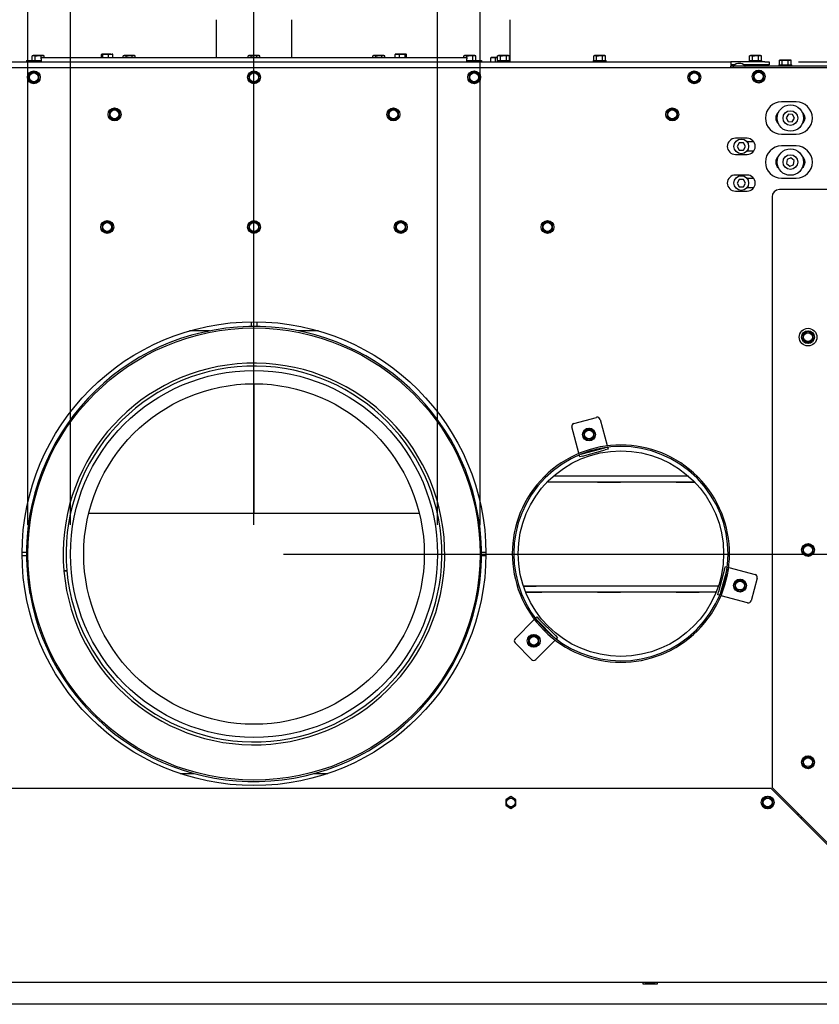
# Model space of a CAD drawing. Header units: millimetres. Extents: x 21 to 204, y 7 to 289.
# Tile 3 of 28: x 62 to 90, y 71 to 105. Entities that reach past the tile are written whole.
import ezdxf

# ---------------------------------------------------------------- set-up
doc = ezdxf.new("R2010")
doc.units = ezdxf.units.MM
doc.layers.add('MATEN', color=7, linetype='Continuous')
doc.styles.add('SLDTEXTSTYLE4', font='TXT', dxfattribs={"width": 0.75})
doc.dimstyles.new('SLDDIMSTYLE0', dxfattribs={"dimtxt": 3, "dimasz": 2, "dimexe": 0, "dimexo": 0.0625, "dimgap": 0.75, "dimtad": 1, "dimdec": 0, "dimlfac": 20, "dimrnd": 1e-09, "dimzin": 12, "dimdsep": 46, "dimtxsty": 'SLDTEXTSTYLE4', "dimsah": 1, "dimcen": 0.09, "dimadec": 0, "dimazin": 3, "dimtfac": 1, "dimtofl": 0, "dimtmove": 0, "dimatfit": 3, "dimfxl": 0, "dimfrac": 2, "dimtolj": 1, "dimtzin": 12, "dimarcsym": 0})

# ---------------------------------------------------------------- blocks, each defined once
blk = doc.blocks.new('_D_8')
at = {"layer": 'MATEN'}
for p, q in [((64.121, 87.308), (64.121, 116.739)), ((76.621, 87.308), (76.621, 116.739)), ((64.121, 115.739), (76.621, 115.739))]:
    blk.add_line(p, q, dxfattribs=at)
for points in [[(64.121, 115.739), (66.121, 115.489), (66.121, 115.989)], [(76.621, 115.739), (74.621, 115.989), (74.621, 115.489)]]:
    blk.add_solid(points, dxfattribs=at)
at = {"layer": 'MATEN', "char_height": 3, "attachment_point": 1, "style": 'SLDTEXTSTYLE4'}
for s, insert in [('%%c', (64.511, 119.606)), ('250', (68.946, 119.606))]:
    blk.add_mtext(s, dxfattribs=dict(at, insert=insert))
blk = doc.blocks.new('_D_10')
at = {"layer": 'MATEN'}
for p, q in [((44.471, 102.946), (44.471, 112.163)), ((70.371, 87.308), (70.371, 112.163)), ((70.371, 111.163), (44.471, 111.163))]:
    blk.add_line(p, q, dxfattribs=at)
for points in [[(44.471, 111.163), (46.471, 110.913), (46.471, 111.413)], [(70.371, 111.163), (68.371, 111.413), (68.371, 110.913)]]:
    blk.add_solid(points, dxfattribs=at)
at = {"layer": 'MATEN', "insert": (50.307, 115.03), "char_height": 3, "attachment_point": 1, "style": 'SLDTEXTSTYLE4'}
blk.add_mtext('518', dxfattribs=at)
blk = doc.blocks.new('_D_11')
at = {"layer": 'MATEN'}
for p, q in [((70.371, 87.308), (70.371, 112.163)), ((96.271, 102.346), (96.271, 112.163)), ((70.371, 111.163), (96.271, 111.163))]:
    blk.add_line(p, q, dxfattribs=at)
for points in [[(70.371, 111.163), (72.371, 110.913), (72.371, 111.413)], [(96.271, 111.163), (94.271, 111.413), (94.271, 110.913)]]:
    blk.add_solid(points, dxfattribs=at)
at = {"layer": 'MATEN', "insert": (84.916, 115.03), "char_height": 3, "attachment_point": 1, "style": 'SLDTEXTSTYLE4'}
blk.add_mtext('518', dxfattribs=at)
blk = doc.blocks.new('_D_12')
at = {"layer": 'MATEN'}
for p, q in [((88.921, 103.071), (111.361, 103.071)), ((110.361, 86.308), (110.361, 103.071)), ((71.371, 86.308), (111.361, 86.308))]:
    blk.add_line(p, q, dxfattribs=at)
for points in [[(110.361, 103.071), (110.111, 101.071), (110.611, 101.071)], [(110.361, 86.308), (110.611, 88.308), (110.111, 88.308)]]:
    blk.add_solid(points, dxfattribs=at)
at = {"layer": 'MATEN', "insert": (106.494, 91.262), "char_height": 3, "attachment_point": 1, "rotation": 90, "style": 'SLDTEXTSTYLE4'}
blk.add_mtext('335', dxfattribs=at)
blk = doc.blocks.new('_D_14')
at = {"layer": 'MATEN', "color": 7}
for p, q in [((62.671, 87.308), (62.671, 123.05)), ((78.071, 87.308), (78.071, 123.05)), ((62.671, 122.05), (78.071, 122.05))]:
    blk.add_line(p, q, dxfattribs=at)
for points in [[(62.671, 122.05), (64.671, 121.8), (64.671, 122.3)], [(78.071, 122.05), (76.071, 122.3), (76.071, 121.8)]]:
    blk.add_solid(points, dxfattribs=at)
at = {"layer": 'MATEN', "color": 7, "char_height": 3, "attachment_point": 1, "style": 'SLDTEXTSTYLE4'}
for s, insert in [('%%c', (64.421, 125.917)), ('300', (68.945, 125.963))]:
    blk.add_mtext(s, dxfattribs=dict(at, insert=insert))

msp = doc.modelspace()

# ---------------------------------------------------------------- linework, layer by layer
at = {"color": 7, "linetype": 'Continuous', "lineweight": 25}
for p, q in [((69.096, 103.221), (69.096, 104.508)), ((71.646, 104.508), (71.646, 103.221)), ((79.096, 103.071), (79.096, 104.508)), ((65.178, 103.326), (65.201, 103.333)), ((65.215, 103.33), (65.178, 103.326)), ((65.178, 103.221), (65.178, 103.326)), ((65.196, 103.333), (65.191, 103.332)), ((65.32, 103.333), (65.201, 103.333)), ((65.223, 103.326), (65.32, 103.333)), ((65.223, 103.221), (65.223, 103.326)), ((65.32, 103.333), (65.417, 103.326)), ((65.49, 103.333), (65.32, 103.333)), ((65.417, 103.326), (65.49, 103.333)), ((65.417, 103.221), (65.417, 103.326)), ((65.49, 103.333), (65.564, 103.326)), ((65.49, 103.333), (65.546, 103.333)), ((65.551, 103.332), (65.546, 103.333)), ((65.564, 103.221), (65.564, 103.326)), ((75.178, 103.326), (75.252, 103.333)), ((75.178, 103.221), (75.178, 103.326)), ((75.196, 103.333), (75.191, 103.332)), ((75.252, 103.333), (75.196, 103.333)), ((75.422, 103.333), (75.252, 103.333)), ((75.252, 103.333), (75.325, 103.326)), ((75.325, 103.326), (75.422, 103.333)), ((75.325, 103.221), (75.325, 103.326)), ((75.422, 103.333), (75.519, 103.326)), ((75.541, 103.333), (75.422, 103.333)), ((75.564, 103.326), (75.49, 103.333)), ((75.519, 103.221), (75.519, 103.326)), ((75.541, 103.333), (75.564, 103.326)), ((75.551, 103.332), (75.546, 103.333)), ((75.564, 103.221), (75.564, 103.326)), ((54.121, 103.071), (86.621, 103.071)), ((62.621, 103.121), (62.621, 103.071)), ((62.621, 103.121), (62.871, 103.121)), ((62.846, 103.283), (62.819, 103.276)), ((62.819, 103.276), (62.869, 103.283)), ((62.819, 103.121), (62.819, 103.276)), ((62.869, 103.283), (62.846, 103.283)), ((62.869, 103.283), (62.92, 103.276)), ((63.021, 103.283), (62.869, 103.283)), ((62.871, 103.121), (63.121, 103.121)), ((62.92, 103.121), (62.92, 103.276)), ((63.021, 103.283), (63.122, 103.276)), ((63.173, 103.283), (63.021, 103.283)), ((63.121, 103.177), (63.121, 103.221)), ((63.121, 103.221), (77.621, 103.221)), ((63.121, 103.177), (63.121, 103.085)), ((63.121, 103.085), (63.121, 103.071)), ((63.122, 103.276), (63.173, 103.283)), ((63.122, 103.221), (63.122, 103.276)), ((63.173, 103.283), (63.223, 103.276)), ((63.196, 103.283), (63.173, 103.283)), ((63.223, 103.276), (63.196, 103.283)), ((63.223, 103.221), (63.223, 103.276)), ((65.946, 103.283), (65.919, 103.276)), ((65.919, 103.276), (65.969, 103.283)), ((65.919, 103.221), (65.919, 103.276)), ((65.969, 103.283), (65.946, 103.283)), ((65.969, 103.283), (66.02, 103.276)), ((66.121, 103.283), (65.969, 103.283)), ((66.02, 103.221), (66.02, 103.276)), ((66.121, 103.283), (66.222, 103.276)), ((66.273, 103.283), (66.121, 103.283)), ((66.222, 103.276), (66.273, 103.283)), ((66.222, 103.221), (66.222, 103.276)), ((66.273, 103.283), (66.323, 103.276)), ((66.296, 103.283), (66.273, 103.283)), ((66.323, 103.276), (66.296, 103.283)), ((66.323, 103.221), (66.323, 103.276)), ((70.196, 103.283), (70.169, 103.276)), ((70.169, 103.276), (70.219, 103.283)), ((70.169, 103.221), (70.169, 103.276)), ((70.219, 103.283), (70.196, 103.283)), ((70.219, 103.283), (70.27, 103.276)), ((70.371, 103.283), (70.219, 103.283)), ((70.27, 103.221), (70.27, 103.276)), ((70.371, 103.283), (70.472, 103.276)), ((70.523, 103.283), (70.371, 103.283)), ((70.472, 103.276), (70.523, 103.283)), ((70.472, 103.221), (70.472, 103.276)), ((70.523, 103.283), (70.573, 103.276)), ((70.546, 103.283), (70.523, 103.283)), ((70.573, 103.276), (70.546, 103.283)), ((70.573, 103.221), (70.573, 103.276)), ((74.446, 103.283), (74.419, 103.276)), ((74.419, 103.276), (74.469, 103.283)), ((74.419, 103.221), (74.419, 103.276)), ((74.469, 103.283), (74.446, 103.283)), ((74.469, 103.283), (74.52, 103.276)), ((74.621, 103.283), (74.469, 103.283)), ((74.52, 103.221), (74.52, 103.276)), ((74.621, 103.283), (74.722, 103.276)), ((74.773, 103.283), (74.621, 103.283)), ((74.722, 103.276), (74.773, 103.283)), ((74.722, 103.221), (74.722, 103.276)), ((74.773, 103.283), (74.823, 103.276)), ((74.796, 103.283), (74.773, 103.283)), ((74.823, 103.276), (74.796, 103.283)), ((74.823, 103.221), (74.823, 103.276)), ((77.546, 103.283), (77.519, 103.276)), ((77.519, 103.276), (77.569, 103.283)), ((77.519, 103.221), (77.519, 103.276)), ((77.569, 103.283), (77.546, 103.283)), ((77.569, 103.283), (77.62, 103.276)), ((77.721, 103.283), (77.569, 103.283)), ((77.62, 103.221), (77.62, 103.276)), ((77.621, 103.221), (77.621, 103.177)), ((77.621, 103.085), (77.621, 103.177)), ((77.621, 103.121), (77.871, 103.121)), ((77.621, 103.071), (77.621, 103.085)), ((77.721, 103.283), (77.822, 103.276)), ((77.873, 103.283), (77.721, 103.283)), ((77.822, 103.276), (77.873, 103.283)), ((77.822, 103.121), (77.822, 103.276)), ((77.871, 103.121), (78.121, 103.121)), ((77.873, 103.283), (77.923, 103.276)), ((77.896, 103.283), (77.873, 103.283)), ((77.923, 103.276), (77.896, 103.283)), ((77.923, 103.121), (77.923, 103.276)), ((78.121, 103.121), (78.121, 103.071)), ((78.434, 103.214), (78.514, 103.221)), ((78.448, 103.221), (78.434, 103.214)), ((78.434, 103.071), (78.434, 103.214)), ((78.514, 103.221), (78.446, 103.221)), ((78.514, 103.221), (78.594, 103.214)), ((78.669, 103.221), (78.514, 103.221)), ((78.594, 103.071), (78.594, 103.214)), ((78.651, 103.121), (78.651, 103.071)), ((78.651, 103.121), (79.091, 103.121)), ((78.696, 103.283), (78.669, 103.276)), ((78.669, 103.276), (78.719, 103.283)), ((78.669, 103.121), (78.669, 103.276)), ((78.719, 103.283), (78.696, 103.283)), ((78.719, 103.283), (78.77, 103.276)), ((78.871, 103.283), (78.719, 103.283)), ((78.77, 103.121), (78.77, 103.276)), ((78.871, 103.283), (78.972, 103.276)), ((79.023, 103.283), (78.871, 103.283)), ((78.972, 103.276), (79.023, 103.283)), ((78.972, 103.121), (78.972, 103.276)), ((79.023, 103.283), (79.073, 103.276)), ((79.046, 103.283), (79.023, 103.283)), ((79.073, 103.276), (79.046, 103.283)), ((79.073, 103.121), (79.073, 103.276)), ((79.091, 103.071), (79.091, 103.121)), ((81.926, 103.121), (81.926, 103.071)), ((81.926, 103.121), (82.366, 103.121)), ((81.971, 103.283), (81.944, 103.276)), ((81.944, 103.276), (81.994, 103.283)), ((81.944, 103.121), (81.944, 103.276)), ((81.994, 103.283), (81.971, 103.283)), ((81.994, 103.283), (82.045, 103.276)), ((82.146, 103.283), (81.994, 103.283)), ((82.045, 103.121), (82.045, 103.276)), ((82.146, 103.283), (82.247, 103.276)), ((82.298, 103.283), (82.146, 103.283)), ((82.247, 103.276), (82.298, 103.283)), ((82.247, 103.121), (82.247, 103.276)), ((82.298, 103.283), (82.348, 103.276)), ((82.321, 103.283), (82.298, 103.283)), ((82.348, 103.276), (82.321, 103.283)), ((82.348, 103.121), (82.348, 103.276)), ((82.366, 103.071), (82.366, 103.121)), ((86.621, 103.071), (86.621, 102.921)), ((87.771, 103.071), (86.621, 103.071)), ((86.741, 102.971), (86.621, 102.971)), ((87.771, 102.971), (87.064, 102.971)), ((87.236, 103.121), (87.236, 103.071)), ((87.236, 103.121), (87.676, 103.121)), ((87.281, 103.283), (87.254, 103.276)), ((87.254, 103.276), (87.305, 103.283)), ((87.254, 103.121), (87.254, 103.276)), ((87.305, 103.283), (87.281, 103.283)), ((87.305, 103.283), (87.355, 103.276)), ((87.456, 103.283), (87.305, 103.283)), ((87.351, 102.971), (87.351, 102.921)), ((87.355, 103.121), (87.355, 103.276)), ((87.456, 103.283), (87.557, 103.276)), ((87.608, 103.283), (87.456, 103.283)), ((87.557, 103.276), (87.608, 103.283)), ((87.557, 103.121), (87.557, 103.276)), ((87.561, 102.921), (87.561, 102.971)), ((87.608, 103.283), (87.658, 103.276)), ((87.631, 103.283), (87.608, 103.283)), ((87.658, 103.276), (87.631, 103.283)), ((87.658, 103.121), (87.658, 103.276)), ((87.676, 103.071), (87.676, 103.121)), ((87.771, 103.071), (87.921, 103.071)), ((87.921, 102.971), (87.771, 102.971)), ((87.921, 103.071), (87.921, 102.971)), ((88.251, 102.971), (88.251, 102.921)), ((88.251, 102.971), (88.691, 102.971)), ((88.296, 103.133), (88.269, 103.126)), ((88.269, 103.126), (88.319, 103.133)), ((88.269, 102.971), (88.269, 103.126)), ((88.319, 103.133), (88.296, 103.133)), ((88.319, 103.133), (88.37, 103.126)), ((88.471, 103.133), (88.319, 103.133)), ((88.37, 102.971), (88.37, 103.126)), ((88.471, 103.133), (88.572, 103.126)), ((88.623, 103.133), (88.471, 103.133)), ((88.572, 103.126), (88.623, 103.133)), ((88.572, 102.971), (88.572, 103.126)), ((88.623, 103.133), (88.673, 103.126)), ((88.646, 103.133), (88.623, 103.133)), ((88.673, 103.126), (88.646, 103.133)), ((88.673, 102.971), (88.673, 103.126)), ((88.691, 102.921), (88.691, 102.971)), ((95.958, 102.871), (44.783, 102.871)), ((62.783, 102.697), (62.696, 102.647)), ((62.696, 102.647), (62.696, 102.546)), ((62.871, 102.748), (62.783, 102.697)), ((62.958, 102.697), (62.871, 102.748)), ((63.046, 102.647), (62.958, 102.697)), ((63.046, 102.546), (63.046, 102.647)), ((70.283, 102.697), (70.196, 102.647)), ((70.196, 102.647), (70.196, 102.546)), ((70.371, 102.748), (70.283, 102.697)), ((70.458, 102.697), (70.371, 102.748)), ((70.546, 102.647), (70.458, 102.697)), ((70.546, 102.546), (70.546, 102.647)), ((77.783, 102.697), (77.696, 102.647)), ((77.696, 102.647), (77.696, 102.546)), ((77.871, 102.748), (77.783, 102.697)), ((77.958, 102.697), (77.871, 102.748)), ((78.046, 102.647), (77.958, 102.697)), ((78.046, 102.546), (78.046, 102.647)), ((85.283, 102.697), (85.196, 102.647)), ((85.196, 102.647), (85.196, 102.546)), ((85.371, 102.748), (85.283, 102.697)), ((85.458, 102.697), (85.371, 102.748)), ((85.546, 102.647), (85.458, 102.697)), ((85.546, 102.546), (85.546, 102.647)), ((86.621, 102.871), (86.621, 102.921)), ((86.706, 102.921), (86.621, 102.921)), ((86.715, 102.921), (86.706, 102.921)), ((86.706, 102.871), (86.706, 102.921)), ((87.09, 102.921), (86.715, 102.921)), ((96.121, 102.921), (87.09, 102.921)), ((87.476, 102.722), (87.389, 102.672)), ((87.389, 102.672), (87.389, 102.571)), ((87.564, 102.773), (87.476, 102.722)), ((87.651, 102.722), (87.564, 102.773)), ((87.739, 102.672), (87.651, 102.722)), ((87.739, 102.571), (87.739, 102.672)), ((62.696, 102.445), (62.783, 102.394)), ((62.783, 102.394), (62.871, 102.344)), ((62.871, 102.344), (62.958, 102.394)), ((62.958, 102.394), (63.046, 102.445)), ((70.196, 102.445), (70.283, 102.394)), ((70.283, 102.394), (70.371, 102.344)), ((70.371, 102.344), (70.458, 102.394)), ((70.458, 102.394), (70.546, 102.445)), ((77.696, 102.445), (77.783, 102.394)), ((77.783, 102.394), (77.871, 102.344)), ((77.871, 102.344), (77.958, 102.394)), ((77.958, 102.394), (78.046, 102.445)), ((85.196, 102.445), (85.283, 102.394)), ((85.283, 102.394), (85.371, 102.344)), ((85.371, 102.344), (85.458, 102.394)), ((85.458, 102.394), (85.546, 102.445)), ((87.389, 102.47), (87.476, 102.419)), ((87.476, 102.419), (87.564, 102.369)), ((87.564, 102.369), (87.651, 102.419)), ((87.651, 102.419), (87.739, 102.47)), ((88.843, 101.708), (88.343, 101.708)), ((65.533, 101.435), (65.446, 101.384)), ((65.446, 101.384), (65.446, 101.283)), ((65.621, 101.485), (65.533, 101.435)), ((65.708, 101.435), (65.621, 101.485)), ((65.796, 101.384), (65.708, 101.435)), ((65.796, 101.283), (65.796, 101.384)), ((75.033, 101.435), (74.946, 101.384)), ((74.946, 101.384), (74.946, 101.283)), ((75.121, 101.485), (75.033, 101.435)), ((75.208, 101.435), (75.121, 101.485)), ((75.296, 101.384), (75.208, 101.435)), ((75.296, 101.283), (75.296, 101.384)), ((84.533, 101.435), (84.446, 101.384)), ((84.446, 101.384), (84.446, 101.283)), ((84.621, 101.485), (84.533, 101.435)), ((84.708, 101.435), (84.621, 101.485)), ((84.796, 101.384), (84.708, 101.435)), ((84.796, 101.283), (84.796, 101.384)), ((88.578, 101.287), (88.499, 101.166)), ((88.722, 101.279), (88.578, 101.287)), ((65.446, 101.182), (65.533, 101.132)), ((65.533, 101.132), (65.621, 101.081)), ((65.621, 101.081), (65.708, 101.132)), ((65.708, 101.132), (65.796, 101.182)), ((74.946, 101.182), (75.033, 101.132)), ((75.033, 101.132), (75.121, 101.081)), ((75.121, 101.081), (75.208, 101.132)), ((75.208, 101.132), (75.296, 101.182)), ((84.446, 101.182), (84.533, 101.132)), ((84.533, 101.132), (84.621, 101.081)), ((84.621, 101.081), (84.708, 101.132)), ((84.708, 101.132), (84.796, 101.182)), ((88.499, 101.166), (88.565, 101.037)), ((88.565, 101.037), (88.709, 101.03)), ((88.709, 101.03), (88.788, 101.15)), ((88.788, 101.15), (88.722, 101.279)), ((87.171, 100.468), (86.771, 100.468)), ((86.899, 100.318), (86.827, 100.193)), ((87.043, 100.318), (86.899, 100.318)), ((87.115, 100.193), (87.043, 100.318)), ((87.4, 100.346), (87.169, 100.346)), ((88.343, 100.608), (88.843, 100.608)), ((86.827, 100.193), (86.899, 100.068)), ((86.899, 100.068), (87.043, 100.068)), ((87.043, 100.068), (87.115, 100.193)), ((87.169, 100.041), (87.4, 100.041)), ((88.843, 100.208), (88.343, 100.208)), ((86.771, 99.918), (87.171, 99.918)), ((88.531, 99.748), (88.509, 99.606)), ((88.665, 99.801), (88.531, 99.748)), ((88.778, 99.711), (88.665, 99.801)), ((88.756, 99.568), (88.778, 99.711)), ((88.509, 99.606), (88.622, 99.516)), ((88.622, 99.516), (88.756, 99.568)), ((87.171, 99.218), (86.771, 99.218)), ((86.899, 99.068), (86.827, 98.943)), ((86.827, 98.943), (86.899, 98.818)), ((87.043, 99.068), (86.899, 99.068)), ((87.115, 98.943), (87.043, 99.068)), ((87.043, 98.818), (87.115, 98.943)), ((87.4, 99.096), (87.169, 99.096)), ((88.343, 99.108), (88.843, 99.108)), ((86.771, 98.668), (87.171, 98.668)), ((86.899, 98.818), (87.043, 98.818)), ((87.169, 98.791), (87.4, 98.791)), ((94.471, 98.721), (88.271, 98.721)), ((88.021, 98.471), (88.021, 78.356)), ((65.283, 97.597), (65.196, 97.547)), ((65.371, 97.648), (65.283, 97.597)), ((65.458, 97.597), (65.371, 97.648)), ((65.546, 97.547), (65.458, 97.597)), ((70.283, 97.597), (70.196, 97.547)), ((70.371, 97.648), (70.283, 97.597)), ((70.458, 97.597), (70.371, 97.648)), ((70.546, 97.547), (70.458, 97.597)), ((75.283, 97.597), (75.196, 97.547)), ((75.371, 97.648), (75.283, 97.597)), ((75.458, 97.597), (75.371, 97.648)), ((75.546, 97.547), (75.458, 97.597)), ((80.283, 97.597), (80.196, 97.547)), ((80.371, 97.648), (80.283, 97.597)), ((80.458, 97.597), (80.371, 97.648)), ((80.546, 97.547), (80.458, 97.597)), ((65.196, 97.547), (65.196, 97.446)), ((65.196, 97.345), (65.283, 97.294)), ((65.283, 97.294), (65.371, 97.244)), ((65.371, 97.244), (65.458, 97.294)), ((65.458, 97.294), (65.546, 97.345)), ((65.546, 97.446), (65.546, 97.547)), ((70.196, 97.547), (70.196, 97.446)), ((70.196, 97.345), (70.283, 97.294)), ((70.283, 97.294), (70.371, 97.244)), ((70.371, 97.244), (70.458, 97.294)), ((70.458, 97.294), (70.546, 97.345)), ((70.546, 97.446), (70.546, 97.547)), ((75.196, 97.547), (75.196, 97.446)), ((75.196, 97.345), (75.283, 97.294)), ((75.283, 97.294), (75.371, 97.244)), ((75.371, 97.244), (75.458, 97.294)), ((75.458, 97.294), (75.546, 97.345)), ((75.546, 97.446), (75.546, 97.547)), ((80.196, 97.547), (80.196, 97.446)), ((80.196, 97.345), (80.283, 97.294)), ((80.283, 97.294), (80.371, 97.244)), ((80.371, 97.244), (80.458, 97.294)), ((80.458, 97.294), (80.546, 97.345)), ((80.546, 97.446), (80.546, 97.547)), ((68.854, 93.908), (68.171, 93.908)), ((70.271, 94.22), (70.271, 94.058)), ((70.471, 94.22), (70.471, 94.058)), ((72.571, 93.908), (71.888, 93.908)), ((89.158, 93.847), (89.071, 93.797)), ((89.071, 93.797), (89.071, 93.696)), ((89.071, 93.595), (89.158, 93.544)), ((89.246, 93.898), (89.158, 93.847)), ((89.333, 93.847), (89.246, 93.898)), ((89.421, 93.797), (89.333, 93.847)), ((89.333, 93.544), (89.421, 93.595)), ((89.421, 93.696), (89.421, 93.797)), ((89.158, 93.544), (89.246, 93.494)), ((89.246, 93.494), (89.333, 93.544)), ((70.371, 92.108), (70.371, 87.685)), ((81.268, 90.757), (82.041, 90.964)), ((82.163, 90.893), (82.403, 90)), ((81.437, 89.741), (81.197, 90.635)), ((81.784, 90.58), (81.696, 90.529)), ((81.871, 90.529), (81.784, 90.58)), ((81.696, 90.529), (81.609, 90.479)), ((81.609, 90.479), (81.609, 90.378)), ((81.609, 90.277), (81.696, 90.226)), ((81.696, 90.226), (81.784, 90.176)), ((81.784, 90.176), (81.871, 90.226)), ((81.959, 90.479), (81.871, 90.529)), ((81.871, 90.226), (81.959, 90.277)), ((81.959, 90.378), (81.959, 90.479)), ((81.546, 89.719), (82.319, 89.926)), ((82.319, 89.926), (82.345, 89.933)), ((82.405, 89.991), (82.403, 90)), ((82.418, 89.943), (82.435, 89.879)), ((81.437, 89.741), (81.439, 89.733)), ((81.469, 89.62), (81.452, 89.684)), ((81.566, 89.646), (81.469, 89.62)), ((81.521, 89.712), (81.546, 89.719)), ((81.566, 89.646), (82.339, 89.853)), ((82.435, 89.879), (82.339, 89.853)), ((85.172, 88.958), (80.57, 88.958)), ((82.072, 88.973), (82.861, 88.973)), ((82.072, 88.958), (82.072, 88.973)), ((82.732, 88.973), (82.732, 88.958)), ((82.861, 88.973), (82.861, 88.958)), ((84.753, 88.973), (85.154, 88.973)), ((84.753, 88.958), (84.753, 88.973)), ((85.487, 88.937), (85.452, 88.902)), ((85.499, 88.925), (85.464, 88.89)), ((85.383, 88.758), (80.359, 88.758)), ((82.072, 88.743), (82.072, 88.758)), ((82.861, 88.743), (82.072, 88.743)), ((82.732, 88.758), (82.732, 88.743)), ((82.861, 88.758), (82.861, 88.743)), ((84.753, 88.743), (84.753, 88.758)), ((85.397, 88.743), (84.753, 88.743)), ((76.005, 87.685), (64.737, 87.685)), ((89.158, 86.597), (89.071, 86.547)), ((89.071, 86.547), (89.071, 86.446)), ((89.246, 86.648), (89.158, 86.597)), ((89.333, 86.597), (89.246, 86.648)), ((89.421, 86.547), (89.333, 86.597)), ((89.421, 86.446), (89.421, 86.547)), ((62.621, 86.358), (62.471, 86.358)), ((62.471, 86.258), (62.621, 86.258)), ((78.271, 86.358), (78.121, 86.358)), ((78.121, 86.258), (78.271, 86.258)), ((89.071, 86.345), (89.158, 86.294)), ((89.158, 86.294), (89.246, 86.244)), ((89.246, 86.244), (89.333, 86.294)), ((89.333, 86.294), (89.421, 86.345)), ((86.404, 85.788), (86.429, 85.885)), ((86.429, 85.885), (86.493, 85.868)), ((63.996, 85.742), (63.896, 85.733)), ((63.897, 85.728), (63.997, 85.737)), ((86.404, 85.788), (86.197, 85.016)), ((86.476, 85.769), (86.269, 84.996)), ((86.483, 85.795), (86.476, 85.769)), ((86.55, 85.853), (86.542, 85.855)), ((86.55, 85.853), (87.444, 85.613)), ((79.548, 85.223), (80.18, 85.223)), ((79.553, 85.208), (79.983, 85.208)), ((86.189, 85.208), (79.983, 85.208)), ((80.051, 85.223), (80.051, 85.208)), ((80.18, 85.223), (80.18, 85.208)), ((82.072, 85.223), (82.861, 85.223)), ((82.072, 85.208), (82.072, 85.223)), ((82.732, 85.223), (82.732, 85.208)), ((82.861, 85.223), (82.861, 85.208)), ((84.753, 85.223), (85.542, 85.223)), ((84.753, 85.208), (84.753, 85.223)), ((85.413, 85.223), (85.413, 85.208)), ((85.542, 85.223), (85.542, 85.208)), ((86.84, 85.385), (86.753, 85.335)), ((86.753, 85.335), (86.753, 85.234)), ((86.928, 85.436), (86.84, 85.385)), ((87.015, 85.385), (86.928, 85.436)), ((87.103, 85.335), (87.015, 85.385)), ((87.103, 85.234), (87.103, 85.335)), ((87.514, 85.491), (87.307, 84.718)), ((62.789, 84.964), (62.74, 84.955)), ((62.741, 84.95), (62.79, 84.959)), ((79.983, 85.008), (79.626, 85.008)), ((80.18, 84.993), (79.633, 84.993)), ((86.116, 85.008), (79.983, 85.008)), ((80.051, 85.008), (80.051, 84.993)), ((80.18, 85.008), (80.18, 84.993)), ((82.072, 84.993), (82.072, 85.008)), ((82.861, 84.993), (82.072, 84.993)), ((82.732, 85.008), (82.732, 84.993)), ((82.861, 85.008), (82.861, 84.993)), ((84.753, 84.993), (84.753, 85.008)), ((85.542, 84.993), (84.753, 84.993)), ((85.413, 85.008), (85.413, 84.993)), ((85.542, 85.008), (85.542, 84.993)), ((86.171, 84.919), (86.197, 85.016)), ((86.234, 84.902), (86.171, 84.919)), ((86.269, 84.996), (86.262, 84.971)), ((86.283, 84.889), (86.291, 84.887)), ((87.185, 84.647), (86.291, 84.887)), ((86.753, 85.133), (86.84, 85.082)), ((86.84, 85.082), (86.928, 85.032)), ((86.928, 85.032), (87.015, 85.082)), ((87.015, 85.082), (87.103, 85.133)), ((79.265, 83.422), (79.919, 84.076)), ((79.925, 84.082), (79.919, 84.076)), ((79.961, 84.118), (80.007, 84.164)), ((80.025, 84.04), (80.006, 84.059)), ((80.007, 84.164), (80.078, 84.093)), ((80.591, 83.475), (80.025, 84.04)), ((80.644, 83.528), (80.078, 84.093)), ((79.901, 83.553), (79.814, 83.503)), ((79.989, 83.503), (79.901, 83.553)), ((80.644, 83.528), (80.714, 83.457)), ((79.83, 82.715), (79.265, 83.28)), ((79.814, 83.503), (79.726, 83.452)), ((79.726, 83.452), (79.726, 83.351)), ((79.726, 83.25), (79.814, 83.199)), ((79.814, 83.199), (79.901, 83.149)), ((79.901, 83.149), (79.989, 83.199)), ((80.626, 83.369), (79.972, 82.715)), ((80.076, 83.452), (79.989, 83.503)), ((79.989, 83.199), (80.076, 83.25)), ((80.076, 83.351), (80.076, 83.452)), ((80.609, 83.456), (80.591, 83.475)), ((80.626, 83.369), (80.632, 83.375)), ((80.714, 83.457), (80.668, 83.411)), ((89.158, 79.368), (89.071, 79.317)), ((89.071, 79.317), (89.071, 79.216)), ((89.246, 79.419), (89.158, 79.368)), ((89.333, 79.368), (89.246, 79.419)), ((89.421, 79.317), (89.333, 79.368)), ((89.421, 79.216), (89.421, 79.317)), ((67.852, 78.833), (68.325, 78.833)), ((72.417, 78.833), (72.89, 78.833)), ((89.071, 79.115), (89.158, 79.065)), ((89.158, 79.065), (89.246, 79.014)), ((89.246, 79.014), (89.333, 79.065)), ((89.333, 79.065), (89.421, 79.115)), ((87.986, 78.321), (52.756, 78.321)), ((87.986, 78.321), (94.436, 71.871)), ((94.471, 71.906), (88.021, 78.356)), ((79.033, 77.997), (78.946, 77.947)), ((78.946, 77.947), (78.946, 77.846)), ((79.121, 78.048), (79.033, 77.997)), ((79.208, 77.997), (79.121, 78.048)), ((79.296, 77.947), (79.208, 77.997)), ((79.296, 77.846), (79.296, 77.947)), ((87.783, 77.997), (87.696, 77.947)), ((87.696, 77.947), (87.696, 77.846)), ((87.871, 78.048), (87.783, 77.997)), ((87.958, 77.997), (87.871, 78.048)), ((88.046, 77.947), (87.958, 77.997)), ((88.046, 77.846), (88.046, 77.947)), ((78.946, 77.745), (79.033, 77.694)), ((79.033, 77.694), (79.121, 77.644)), ((79.121, 77.644), (79.208, 77.694)), ((79.208, 77.694), (79.296, 77.745)), ((87.696, 77.745), (87.783, 77.694)), ((87.783, 77.694), (87.871, 77.644)), ((87.871, 77.644), (87.958, 77.694)), ((87.958, 77.694), (88.046, 77.745)), ((88.861, 77.446), (88.931, 77.446)), ((88.973, 77.333), (89.044, 77.333)), ((46.271, 71.721), (94.471, 71.721)), ((83.623, 71.721), (83.623, 71.671)), ((83.623, 71.671), (84.123, 71.671)), ((83.723, 71.696), (83.761, 71.696)), ((83.761, 71.696), (84.023, 71.696)), ((84.123, 71.671), (84.123, 71.721)), ((94.471, 70.971), (46.271, 70.971))]:
    msp.add_line(p, q, dxfattribs=at)
for centre, radius in [((62.871, 102.546), 0.22), ((62.871, 102.546), 0.15), ((70.371, 102.546), 0.22), ((70.371, 102.546), 0.15), ((77.871, 102.546), 0.22), ((77.871, 102.546), 0.15), ((85.371, 102.546), 0.22), ((85.371, 102.546), 0.15), ((87.564, 102.571), 0.22), ((87.564, 102.571), 0.15), ((65.621, 101.283), 0.22), ((65.621, 101.283), 0.15), ((75.121, 101.283), 0.22), ((75.121, 101.283), 0.15), ((84.621, 101.283), 0.22), ((84.621, 101.283), 0.15), ((88.643, 101.158), 0.45), ((88.643, 101.158), 0.25), ((86.971, 100.193), 0.25), ((88.643, 99.658), 0.45), ((88.643, 99.658), 0.25), ((86.971, 98.943), 0.25), ((65.371, 97.446), 0.22), ((65.371, 97.446), 0.15), ((70.371, 97.446), 0.22), ((70.371, 97.446), 0.15), ((75.371, 97.446), 0.22), ((75.371, 97.446), 0.15), ((80.371, 97.446), 0.22), ((80.371, 97.446), 0.15), ((70.371, 86.321), 7.9), ((70.371, 86.308), 7.7), ((89.246, 93.696), 0.3), ((89.246, 93.696), 0.22), ((89.246, 93.696), 0.15), ((70.371, 86.308), 5.8), ((81.784, 90.378), 0.22), ((81.784, 90.378), 0.15), ((82.871, 86.321), 3.5), ((89.246, 86.446), 0.22), ((89.246, 86.446), 0.15), ((86.928, 85.234), 0.22), ((86.928, 85.234), 0.15), ((79.901, 83.351), 0.22), ((79.901, 83.351), 0.15), ((89.246, 79.216), 0.22), ((89.246, 79.216), 0.15), ((79.121, 77.846), 0.15), ((87.871, 77.846), 0.22), ((87.871, 77.846), 0.15)]:
    msp.add_circle(centre, radius, dxfattribs=at)
for centre, radius, start, end in [((86.902, 102.736), 0.284, 46.3972, 133.6028), ((62.871, 102.546), 0.175, 120, 180), ((62.871, 102.546), 0.175, 60, 120), ((62.871, 102.546), 0.175, 0, 60), ((70.371, 102.546), 0.175, 120, 180), ((70.371, 102.546), 0.175, 60, 120), ((70.371, 102.546), 0.175, 0, 60), ((77.871, 102.546), 0.175, 120, 180), ((77.871, 102.546), 0.175, 60, 120), ((77.871, 102.546), 0.175, 0, 60), ((85.371, 102.546), 0.175, 120, 180), ((85.371, 102.546), 0.175, 60, 120), ((85.371, 102.546), 0.175, 0, 60), ((86.715, 102.933), 0.0125, 133.6028, 270), ((87.09, 102.933), 0.0125, 270, 46.3972), ((87.564, 102.571), 0.175, 120, 180), ((87.564, 102.571), 0.175, 60, 120), ((87.564, 102.571), 0.175, 0, 60), ((62.871, 102.546), 0.175, 180, 240), ((62.871, 102.546), 0.175, 240, 300), ((62.871, 102.546), 0.175, 300, 0), ((70.371, 102.546), 0.175, 180, 240), ((70.371, 102.546), 0.175, 240, 300), ((70.371, 102.546), 0.175, 300, 0), ((77.871, 102.546), 0.175, 180, 240), ((77.871, 102.546), 0.175, 240, 300), ((77.871, 102.546), 0.175, 300, 0), ((85.371, 102.546), 0.175, 180, 240), ((85.371, 102.546), 0.175, 240, 300), ((85.371, 102.546), 0.175, 300, 0), ((87.564, 102.571), 0.175, 180, 240), ((87.564, 102.571), 0.175, 240, 300), ((87.564, 102.571), 0.175, 300, 0), ((88.343, 101.158), 0.55, 90, 270), ((88.843, 101.158), 0.55, 270, 90), ((65.621, 101.283), 0.175, 120, 180), ((65.621, 101.283), 0.175, 180, 240), ((65.621, 101.283), 0.175, 60, 120), ((65.621, 101.283), 0.175, 0, 60), ((65.621, 101.283), 0.175, 300, 0), ((75.121, 101.283), 0.175, 120, 180), ((75.121, 101.283), 0.175, 180, 240), ((75.121, 101.283), 0.175, 60, 120), ((75.121, 101.283), 0.175, 0, 60), ((75.121, 101.283), 0.175, 300, 0), ((84.621, 101.283), 0.175, 120, 180), ((84.621, 101.283), 0.175, 180, 240), ((84.621, 101.283), 0.175, 60, 120), ((84.621, 101.283), 0.175, 0, 60), ((84.621, 101.283), 0.175, 300, 0), ((88.393, 101.158), 0.25, 128.3161, 231.6839), ((88.893, 101.158), 0.25, 308.3161, 51.6839), ((65.621, 101.283), 0.175, 240, 300), ((75.121, 101.283), 0.175, 240, 300), ((84.621, 101.283), 0.175, 240, 300), ((86.771, 100.193), 0.275, 90, 270), ((87.171, 100.193), 0.275, 270, 90), ((88.343, 99.658), 0.55, 90, 270), ((88.843, 99.658), 0.55, 270, 90), ((88.393, 99.658), 0.25, 128.3161, 231.6839), ((88.893, 99.658), 0.25, 308.3161, 51.6839), ((86.771, 98.943), 0.275, 90, 270), ((87.171, 98.943), 0.275, 270, 90), ((88.271, 98.471), 0.25, 90, 180), ((65.371, 97.446), 0.175, 120, 180), ((65.371, 97.446), 0.175, 60, 120), ((65.371, 97.446), 0.175, 0, 60), ((70.371, 97.446), 0.175, 120, 180), ((70.371, 97.446), 0.175, 60, 120), ((70.371, 97.446), 0.175, 0, 60), ((75.371, 97.446), 0.175, 120, 180), ((75.371, 97.446), 0.175, 60, 120), ((75.371, 97.446), 0.175, 0, 60), ((80.371, 97.446), 0.175, 120, 180), ((80.371, 97.446), 0.175, 60, 120), ((80.371, 97.446), 0.175, 0, 60), ((65.371, 97.446), 0.175, 180, 240), ((65.371, 97.446), 0.175, 240, 300), ((65.371, 97.446), 0.175, 300, 0), ((70.371, 97.446), 0.175, 180, 240), ((70.371, 97.446), 0.175, 240, 300), ((70.371, 97.446), 0.175, 300, 0), ((75.371, 97.446), 0.175, 180, 240), ((75.371, 97.446), 0.175, 240, 300), ((75.371, 97.446), 0.175, 300, 0), ((80.371, 97.446), 0.175, 180, 240), ((80.371, 97.446), 0.175, 240, 300), ((80.371, 97.446), 0.175, 300, 0), ((70.371, 86.308), 7.75, 190.092, 190.055), ((89.246, 93.696), 0.175, 120, 180), ((89.246, 93.696), 0.175, 180, 240), ((89.246, 93.696), 0.175, 60, 120), ((89.246, 93.696), 0.175, 0, 60), ((89.246, 93.696), 0.175, 300, 0), ((89.246, 93.696), 0.175, 240, 300), ((70.371, 86.308), 6.5, 185.1202, 185.0761), ((70.371, 86.308), 6.4, 185.1202, 185.0761), ((82.067, 90.868), 0.1, 15, 105), ((81.294, 90.661), 0.1, 105, 195), ((81.784, 90.378), 0.175, 60, 120), ((81.784, 90.378), 0.175, 120, 180), ((81.784, 90.378), 0.175, 180, 240), ((81.784, 90.378), 0.175, 240, 300), ((81.784, 90.378), 0.175, 0, 60), ((81.784, 90.378), 0.175, 300, 0), ((82.871, 86.321), 3.7, 45, 44.7367), ((82.871, 86.321), 3.65, 45, 44.7367), ((89.246, 86.446), 0.175, 120, 180), ((89.246, 86.446), 0.175, 60, 120), ((89.246, 86.446), 0.175, 0, 60), ((89.246, 86.446), 0.175, 180, 240), ((89.246, 86.446), 0.175, 240, 300), ((89.246, 86.446), 0.175, 300, 0), ((87.418, 85.517), 0.1, 345, 75), ((86.928, 85.234), 0.175, 120, 180), ((86.928, 85.234), 0.175, 180, 240), ((86.928, 85.234), 0.175, 60, 120), ((86.928, 85.234), 0.175, 0, 60), ((86.928, 85.234), 0.175, 300, 0), ((86.928, 85.234), 0.175, 240, 300), ((87.211, 84.744), 0.1, 255, 345), ((79.901, 83.351), 0.175, 60, 120), ((79.335, 83.351), 0.1, 135, 225), ((79.901, 83.351), 0.175, 120, 180), ((79.901, 83.351), 0.175, 180, 240), ((79.901, 83.351), 0.175, 240, 300), ((79.901, 83.351), 0.175, 0, 60), ((79.901, 83.351), 0.175, 300, 0), ((79.901, 82.785), 0.1, 225, 315), ((89.246, 79.216), 0.175, 120, 180), ((89.246, 79.216), 0.175, 180, 240), ((89.246, 79.216), 0.175, 60, 120), ((89.246, 79.216), 0.175, 0, 60), ((89.246, 79.216), 0.175, 300, 0), ((89.246, 79.216), 0.175, 240, 300), ((79.121, 77.846), 0.175, 120, 180), ((79.121, 77.846), 0.175, 180, 240), ((79.121, 77.846), 0.175, 60, 120), ((79.121, 77.846), 0.175, 0, 60), ((79.121, 77.846), 0.175, 300, 0), ((87.871, 77.846), 0.175, 120, 180), ((87.871, 77.846), 0.175, 180, 240), ((87.871, 77.846), 0.175, 60, 120), ((87.871, 77.846), 0.175, 0, 60), ((87.871, 77.846), 0.175, 300, 0), ((79.121, 77.846), 0.175, 240, 300), ((87.871, 77.846), 0.175, 240, 300), ((83.723, 71.708), 0.0125, 90, 270), ((84.023, 71.708), 0.0125, 270, 90)]:
    msp.add_arc(centre, radius, start, end, dxfattribs=at)
for points, knots in [([(65.201, 103.333), (65.206, 103.333), (65.214, 103.331), (65.221, 103.327), (65.223, 103.326)], [0, 0, 0, 0, 0.750835, 1, 1, 1, 1]), ([(65.564, 103.326), (65.562, 103.327), (65.555, 103.331), (65.547, 103.333), (65.541, 103.333)], [0, 0, 0, 0, 0.249165, 1, 1, 1, 1]), ([(75.201, 103.333), (75.195, 103.333), (75.187, 103.331), (75.18, 103.327), (75.178, 103.326)], [0, 0, 0, 0, 0.750835, 1, 1, 1, 1]), ([(75.519, 103.326), (75.521, 103.327), (75.528, 103.331), (75.536, 103.333), (75.541, 103.333)], [0, 0, 0, 0, 0.249165, 1, 1, 1, 1]), ([(62.92, 103.276), (62.928, 103.277), (62.962, 103.281), (62.996, 103.283), (63.021, 103.283)], [0, 0, 0, 0, 0.249165, 1, 1, 1, 1]), ([(66.02, 103.276), (66.028, 103.277), (66.062, 103.281), (66.096, 103.283), (66.121, 103.283)], [0, 0, 0, 0, 0.249165, 1, 1, 1, 1]), ([(70.27, 103.276), (70.278, 103.277), (70.312, 103.281), (70.346, 103.283), (70.371, 103.283)], [0, 0, 0, 0, 0.249165, 1, 1, 1, 1]), ([(74.52, 103.276), (74.528, 103.277), (74.562, 103.281), (74.596, 103.283), (74.621, 103.283)], [0, 0, 0, 0, 0.249165, 1, 1, 1, 1]), ([(77.62, 103.276), (77.628, 103.277), (77.662, 103.281), (77.696, 103.283), (77.721, 103.283)], [0, 0, 0, 0, 0.249165, 1, 1, 1, 1]), ([(78.594, 103.214), (78.602, 103.215), (78.627, 103.218), (78.652, 103.219), (78.669, 103.22)], [0, 0, 0, 0, 0.312265, 1, 1, 1, 1]), ([(78.77, 103.276), (78.778, 103.277), (78.812, 103.281), (78.846, 103.283), (78.871, 103.283)], [0, 0, 0, 0, 0.249165, 1, 1, 1, 1]), ([(82.045, 103.276), (82.053, 103.277), (82.087, 103.281), (82.121, 103.283), (82.146, 103.283)], [0, 0, 0, 0, 0.249165, 1, 1, 1, 1]), ([(87.355, 103.276), (87.364, 103.277), (87.397, 103.281), (87.431, 103.283), (87.456, 103.283)], [0, 0, 0, 0, 0.249165, 1, 1, 1, 1]), ([(88.37, 103.126), (88.378, 103.127), (88.412, 103.131), (88.446, 103.133), (88.471, 103.133)], [0, 0, 0, 0, 0.249165, 1, 1, 1, 1]), ([(62.696, 102.546), (62.696, 102.52), (62.696, 102.487), (62.696, 102.453), (62.696, 102.445)], [0, 0, 0, 0, 0.750835, 1, 1, 1, 1]), ([(63.046, 102.445), (63.046, 102.453), (63.046, 102.487), (63.046, 102.52), (63.046, 102.546)], [0, 0, 0, 0, 0.249165, 1, 1, 1, 1]), ([(70.196, 102.546), (70.196, 102.52), (70.196, 102.487), (70.196, 102.453), (70.196, 102.445)], [0, 0, 0, 0, 0.750835, 1, 1, 1, 1]), ([(70.546, 102.445), (70.546, 102.453), (70.546, 102.487), (70.546, 102.52), (70.546, 102.546)], [0, 0, 0, 0, 0.249165, 1, 1, 1, 1]), ([(77.696, 102.546), (77.696, 102.52), (77.696, 102.487), (77.696, 102.453), (77.696, 102.445)], [0, 0, 0, 0, 0.750835, 1, 1, 1, 1]), ([(78.046, 102.445), (78.046, 102.453), (78.046, 102.487), (78.046, 102.52), (78.046, 102.546)], [0, 0, 0, 0, 0.249165, 1, 1, 1, 1]), ([(85.196, 102.546), (85.196, 102.52), (85.196, 102.487), (85.196, 102.453), (85.196, 102.445)], [0, 0, 0, 0, 0.750835, 1, 1, 1, 1]), ([(85.546, 102.445), (85.546, 102.453), (85.546, 102.487), (85.546, 102.52), (85.546, 102.546)], [0, 0, 0, 0, 0.249165, 1, 1, 1, 1]), ([(87.389, 102.571), (87.389, 102.545), (87.389, 102.512), (87.389, 102.478), (87.389, 102.47)], [0, 0, 0, 0, 0.750835, 1, 1, 1, 1]), ([(87.739, 102.47), (87.739, 102.478), (87.739, 102.512), (87.739, 102.545), (87.739, 102.571)], [0, 0, 0, 0, 0.249165, 1, 1, 1, 1]), ([(65.446, 101.283), (65.446, 101.258), (65.446, 101.224), (65.446, 101.191), (65.446, 101.182)], [0, 0, 0, 0, 0.750835, 1, 1, 1, 1]), ([(65.796, 101.182), (65.796, 101.191), (65.796, 101.224), (65.796, 101.258), (65.796, 101.283)], [0, 0, 0, 0, 0.249165, 1, 1, 1, 1]), ([(74.946, 101.283), (74.946, 101.258), (74.946, 101.224), (74.946, 101.191), (74.946, 101.182)], [0, 0, 0, 0, 0.750835, 1, 1, 1, 1]), ([(75.296, 101.182), (75.296, 101.191), (75.296, 101.224), (75.296, 101.258), (75.296, 101.283)], [0, 0, 0, 0, 0.249165, 1, 1, 1, 1]), ([(84.446, 101.283), (84.446, 101.258), (84.446, 101.224), (84.446, 101.191), (84.446, 101.182)], [0, 0, 0, 0, 0.750835, 1, 1, 1, 1]), ([(84.796, 101.182), (84.796, 101.191), (84.796, 101.224), (84.796, 101.258), (84.796, 101.283)], [0, 0, 0, 0, 0.249165, 1, 1, 1, 1]), ([(65.196, 97.446), (65.196, 97.42), (65.196, 97.387), (65.196, 97.353), (65.196, 97.345)], [0, 0, 0, 0, 0.750835, 1, 1, 1, 1]), ([(65.546, 97.345), (65.546, 97.353), (65.546, 97.387), (65.546, 97.42), (65.546, 97.446)], [0, 0, 0, 0, 0.249165, 1, 1, 1, 1]), ([(70.196, 97.446), (70.196, 97.42), (70.196, 97.387), (70.196, 97.353), (70.196, 97.345)], [0, 0, 0, 0, 0.750835, 1, 1, 1, 1]), ([(70.546, 97.345), (70.546, 97.353), (70.546, 97.387), (70.546, 97.42), (70.546, 97.446)], [0, 0, 0, 0, 0.249165, 1, 1, 1, 1]), ([(75.196, 97.446), (75.196, 97.42), (75.196, 97.387), (75.196, 97.353), (75.196, 97.345)], [0, 0, 0, 0, 0.750835, 1, 1, 1, 1]), ([(75.546, 97.345), (75.546, 97.353), (75.546, 97.387), (75.546, 97.42), (75.546, 97.446)], [0, 0, 0, 0, 0.249165, 1, 1, 1, 1]), ([(80.196, 97.446), (80.196, 97.42), (80.196, 97.387), (80.196, 97.353), (80.196, 97.345)], [0, 0, 0, 0, 0.750835, 1, 1, 1, 1]), ([(80.546, 97.345), (80.546, 97.353), (80.546, 97.387), (80.546, 97.42), (80.546, 97.446)], [0, 0, 0, 0, 0.249165, 1, 1, 1, 1]), ([(89.071, 93.696), (89.071, 93.67), (89.071, 93.637), (89.071, 93.603), (89.071, 93.595)], [0, 0, 0, 0, 0.750835, 1, 1, 1, 1]), ([(89.421, 93.595), (89.421, 93.603), (89.421, 93.637), (89.421, 93.67), (89.421, 93.696)], [0, 0, 0, 0, 0.249165, 1, 1, 1, 1]), ([(81.609, 90.378), (81.609, 90.352), (81.609, 90.319), (81.609, 90.285), (81.609, 90.277)], [0, 0, 0, 0, 0.750835, 1, 1, 1, 1]), ([(81.959, 90.277), (81.959, 90.285), (81.959, 90.319), (81.959, 90.352), (81.959, 90.378)], [0, 0, 0, 0, 0.249165, 1, 1, 1, 1]), ([(89.071, 86.446), (89.071, 86.42), (89.071, 86.387), (89.071, 86.353), (89.071, 86.345)], [0, 0, 0, 0, 0.750835, 1, 1, 1, 1]), ([(89.421, 86.345), (89.421, 86.353), (89.421, 86.387), (89.421, 86.42), (89.421, 86.446)], [0, 0, 0, 0, 0.249165, 1, 1, 1, 1]), ([(86.753, 85.234), (86.753, 85.208), (86.753, 85.175), (86.753, 85.141), (86.753, 85.133)], [0, 0, 0, 0, 0.750835, 1, 1, 1, 1]), ([(87.103, 85.133), (87.103, 85.141), (87.103, 85.175), (87.103, 85.208), (87.103, 85.234)], [0, 0, 0, 0, 0.249165, 1, 1, 1, 1]), ([(79.726, 83.351), (79.726, 83.326), (79.726, 83.292), (79.726, 83.258), (79.726, 83.25)], [0, 0, 0, 0, 0.750835, 1, 1, 1, 1]), ([(80.076, 83.25), (80.076, 83.258), (80.076, 83.292), (80.076, 83.326), (80.076, 83.351)], [0, 0, 0, 0, 0.249165, 1, 1, 1, 1]), ([(89.071, 79.216), (89.071, 79.191), (89.071, 79.157), (89.071, 79.124), (89.071, 79.115)], [0, 0, 0, 0, 0.750835, 1, 1, 1, 1]), ([(89.421, 79.115), (89.421, 79.124), (89.421, 79.157), (89.421, 79.191), (89.421, 79.216)], [0, 0, 0, 0, 0.249165, 1, 1, 1, 1]), ([(78.946, 77.846), (78.946, 77.82), (78.946, 77.787), (78.946, 77.753), (78.946, 77.745)], [0, 0, 0, 0, 0.750835, 1, 1, 1, 1]), ([(79.296, 77.745), (79.296, 77.753), (79.296, 77.787), (79.296, 77.82), (79.296, 77.846)], [0, 0, 0, 0, 0.249165, 1, 1, 1, 1]), ([(87.696, 77.846), (87.696, 77.82), (87.696, 77.787), (87.696, 77.753), (87.696, 77.745)], [0, 0, 0, 0, 0.750835, 1, 1, 1, 1]), ([(88.046, 77.745), (88.046, 77.753), (88.046, 77.787), (88.046, 77.82), (88.046, 77.846)], [0, 0, 0, 0, 0.249165, 1, 1, 1, 1])]:
    msp.add_open_spline(points, degree=3, knots=knots, dxfattribs=at)
at = {"layer": 'MATEN'}
msp.add_circle((70.371, 86.308), 6.25, dxfattribs=at)

# ---------------------------------------------------------------- dimensions: what is measured, and where the dimension line sits
at = {"layer": 'MATEN', "color": 7}
dim = msp.add_linear_dim(base=(78.071, 122.05), p1=(62.671, 86.308), p2=(78.071, 86.308), text='%%c<>', dimstyle='SLDDIMSTYLE0', dxfattribs=at)
dim.commit()
dim.dimension.update_dxf_attribs({"geometry": '_D_14', "text_midpoint": (70.008, 122.05), "dimtype": 160})
at = {"layer": 'MATEN'}
dim = msp.add_linear_dim(base=(76.621, 115.739), p1=(64.121, 86.308), p2=(76.621, 86.308), text='%%c<>', dimstyle='SLDDIMSTYLE0', dxfattribs=at)
dim.commit()
dim.dimension.update_dxf_attribs({"geometry": '_D_8', "text_midpoint": (70.008, 115.739), "dimtype": 160})
dim = msp.add_linear_dim(base=(44.471, 111.163), p1=(70.371, 86.308), p2=(44.471, 101.946), dimstyle='SLDDIMSTYLE0', dxfattribs=at)
dim.commit()
dim.dimension.update_dxf_attribs({"geometry": '_D_10', "text_midpoint": (53.586, 111.163), "dimtype": 160})
for base, p2, angle, picture, middle in [((96.271, 111.163), (96.271, 101.346), 0, '_D_11', (88.195, 111.163)), ((110.361, 103.071), (87.921, 103.071), 90, '_D_12', (110.361, 94.542))]:
    dim = msp.add_linear_dim(base=base, p1=(70.371, 86.308), p2=p2, angle=angle, dimstyle='SLDDIMSTYLE0', dxfattribs=at)
    dim.commit()
    dim.dimension.update_dxf_attribs({"geometry": picture, "text_midpoint": middle, "dimtype": 160})

doc.saveas('drawing.dxf')
